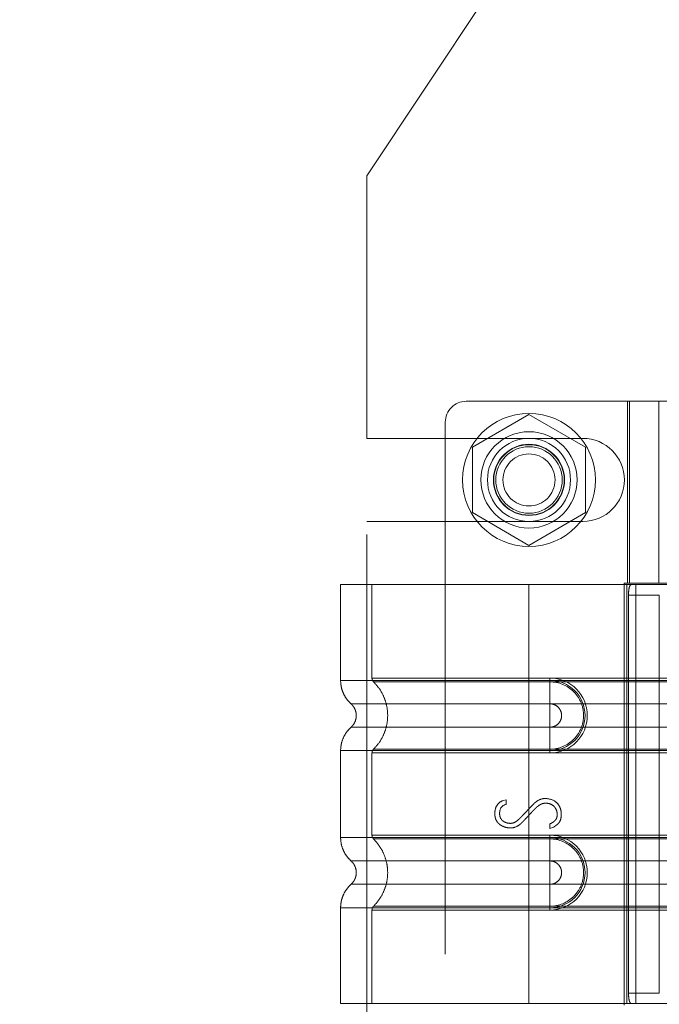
# Model space of a CAD drawing. Header units: inches. Extents: x 0.2 to 10.8, y 0.2 to 8.2.
# Tile 60 of 176: x 1.8 to 1.92, y 4.788 to 4.973. Entities that reach past the tile are written whole.
import ezdxf

# ---------------------------------------------------------------- set-up
doc = ezdxf.new("R2010")
doc.units = ezdxf.units.IN
doc.header["$MEASUREMENT"] = 0
doc.linetypes.add('HIDDEN', pattern=[0.075, 0.05, -0.025])
doc.layers.add('DIMENSIONS', color=140, linetype='Continuous')
doc.styles.add('SLDTEXTSTYLE0', font='TXT', dxfattribs={"width": 0.7})
doc.dimstyles.new('SLDDIMSTYLE1', dxfattribs={"dimtxt": 0.084961, "dimasz": 0.13, "dimexe": 0, "dimexo": 0.0625, "dimgap": 0.02124, "dimtad": 0, "dimtih": 1, "dimtoh": 1, "dimlfac": 20, "dimrnd": 1e-09, "dimzin": 12, "dimdsep": 46, "dimtxsty": 'SLDTEXTSTYLE0', "dimsah": 1, "dimcen": 0.09, "dimadec": 0, "dimazin": 3, "dimtfac": 1, "dimtmove": 0, "dimatfit": 0, "dimfxl": 0, "dimfrac": 2, "dimtolj": 1, "dimtzin": 12, "dimarcsym": 0})

# ---------------------------------------------------------------- blocks, each defined once
blk = doc.blocks.new('_D_9')
at = {"layer": 'DIMENSIONS'}
for p, q in [((0.88232, 4.66219), (0.88232, 4.91219)), ((1.88088, 4.66219), (0.75732, 4.66219)), ((0.72075, 4.50067), (0.69222, 4.50067)), ((0.69222, 4.50067), (0.69222, 4.36564)), ((1.04389, 4.50067), (1.07242, 4.50067)), ((1.07242, 4.50067), (1.07242, 4.36564)), ((0.69222, 4.36564), (0.72075, 4.36564)), ((1.07242, 4.36564), (1.04389, 4.36564)), ((1.81533, 4.32659), (0.75732, 4.32659)), ((0.88232, 4.32659), (0.88232, 4.07659))]:
    blk.add_line(p, q, dxfattribs=at)
for points in [[(0.88232, 4.66219), (0.90232, 4.79219), (0.86232, 4.79219)], [(0.88232, 4.32659), (0.86232, 4.19659), (0.90232, 4.19659)]]:
    blk.add_solid(points, dxfattribs=at)
at = {"layer": 'DIMENSIONS', "char_height": 0.083333, "attachment_point": 1, "style": 'SLDTEXTSTYLE0'}
for s, insert in [('6.71', (0.75609, 4.62711)), ('170.5', (0.72075, 4.47306))]:
    blk.add_mtext(s, dxfattribs=dict(at, insert=insert))
blk = doc.blocks.new('_D_10')
at = {"layer": 'DIMENSIONS'}
for p, q in [((1.86533, 4.99395), (1.86533, 5.47899)), ((1.95643, 5.16169), (1.95643, 5.47899)), ((1.86533, 5.35399), (1.61533, 5.35399)), ((1.95643, 5.35399), (2.17746, 5.35399)), ((2.29259, 5.35399), (2.26406, 5.35399)), ((2.26406, 5.35399), (2.26406, 5.21896)), ((2.54506, 5.35399), (2.57359, 5.35399)), ((2.57359, 5.35399), (2.57359, 5.21896)), ((2.26406, 5.21896), (2.29259, 5.21896)), ((2.57359, 5.21896), (2.54506, 5.21896))]:
    blk.add_line(p, q, dxfattribs=at)
for points in [[(1.86533, 5.35399), (1.73533, 5.37399), (1.73533, 5.33399)], [(1.95643, 5.35399), (2.08643, 5.33399), (2.08643, 5.37399)]]:
    blk.add_solid(points, dxfattribs=at)
at = {"layer": 'DIMENSIONS', "char_height": 0.083333, "attachment_point": 1, "style": 'SLDTEXTSTYLE0'}
for s, insert in [('1.82', (2.29259, 5.48043)), ('46.3', (2.29259, 5.32638))]:
    blk.add_mtext(s, dxfattribs=dict(at, insert=insert))

msp = doc.modelspace()

# ---------------------------------------------------------------- linework, layer by layer
at = {"color": 7, "linetype": 'HIDDEN', "lineweight": 18}
for p, q in [((1.8981011, 4.9932893), (1.8653261, 4.9439455)), ((1.8653261, 4.8946018), (1.8653261, 4.9439455)), ((1.9253537, 4.9015633), (1.8840151, 4.9015633)), ((1.9143301, 4.9015633), (1.9143301, 4.8674097)), ((1.9147057, 4.8674097), (1.9147057, 4.9015633)), ((1.9202356, 4.9015633), (1.9202356, 4.8674097)), ((1.8958261, 4.8990868), (1.8851761, 4.892938)), ((1.9064761, 4.892938), (1.8958261, 4.8990868)), ((1.8800781, 4.8976263), (1.8800781, 4.7578625)), ((1.8653261, 4.8946018), (1.9059511, 4.8946018)), ((1.8851761, 4.892938), (1.8851761, 4.8806405)), ((1.9064761, 4.8806405), (1.9064761, 4.892938)), ((1.8851761, 4.8806405), (1.8958261, 4.8744917)), ((1.8958261, 4.8744917), (1.9064761, 4.8806405)), ((1.8653261, 4.7765018), (1.8653261, 4.8789768)), ((1.8653261, 4.8789768), (1.9059511, 4.8789768)), ((1.9137214, 4.8674097), (1.9253537, 4.8674097)), ((1.9137214, 4.8674097), (1.9137214, 4.788079)), ((1.8958261, 4.8671145), (1.8603931, 4.8671145)), ((1.8603931, 4.8671145), (1.8603931, 4.8491104)), ((1.8662986, 4.8671145), (1.8662986, 4.8495368)), ((1.8958261, 4.8671145), (1.8958261, 4.8491104)), ((1.9142181, 4.8671145), (1.8958261, 4.8671145)), ((1.8958261, 4.8671145), (1.8958261, 4.8491104)), ((1.8958261, 4.8671145), (1.8958261, 4.8495368)), ((1.8958261, 4.8671145), (1.8958261, 4.8495368)), ((1.9142181, 4.8671145), (1.9142181, 4.7883743)), ((1.9159053, 4.8671145), (1.9142181, 4.8671145)), ((1.9142181, 4.8671145), (1.9142181, 4.7883743)), ((1.9159053, 4.8671145), (1.9159053, 4.7883743)), ((1.9363773, 4.8671145), (1.9159053, 4.8671145)), ((1.9145448, 4.865146), (1.9145448, 4.7903428)), ((1.9145448, 4.865146), (1.9203353, 4.865146)), ((1.9203353, 4.865146), (1.9203353, 4.7903428)), ((1.8958261, 4.8495368), (1.8997631, 4.8495368)), ((1.9686608, 4.8495368), (1.8958261, 4.8495368)), ((1.8958261, 4.8491104), (1.8997631, 4.8491104)), ((1.9686608, 4.8491104), (1.8958261, 4.8491104)), ((1.8958261, 4.8488345), (1.8997631, 4.8488345)), ((1.9686608, 4.8488345), (1.8958261, 4.8488345)), ((1.8997631, 4.8495368), (1.8997631, 4.8488345)), ((1.8997631, 4.8491104), (1.8997631, 4.8447055)), ((1.8958261, 4.8447055), (1.8997631, 4.8447055)), ((1.9686608, 4.8447055), (1.8958261, 4.8447055)), ((1.8997631, 4.8403108), (1.8958261, 4.8403108)), ((1.8958261, 4.8403108), (1.9686608, 4.8403108)), ((1.8997631, 4.8359059), (1.8997631, 4.8403108)), ((1.8603931, 4.8359059), (1.8603931, 4.8195829)), ((1.8997631, 4.8361818), (1.8958261, 4.8361818)), ((1.8958261, 4.8361818), (1.9686608, 4.8361818)), ((1.8958261, 4.8359059), (1.8958261, 4.8195829)), ((1.8958261, 4.8359059), (1.8958261, 4.8195829)), ((1.8997631, 4.8359059), (1.8958261, 4.8359059)), ((1.8958261, 4.8359059), (1.9686608, 4.8359059)), ((1.8997631, 4.8354795), (1.8997631, 4.8361818)), ((1.8662986, 4.8354795), (1.8662986, 4.8200093)), ((1.8958261, 4.8354795), (1.8958261, 4.8200093)), ((1.8958261, 4.8354795), (1.8958261, 4.8200093)), ((1.8997631, 4.8354795), (1.8958261, 4.8354795)), ((1.8958261, 4.8354795), (1.9686608, 4.8354795)), ((1.8909547, 4.8265252), (1.891512, 4.8266694)), ((1.891512, 4.8266694), (1.891512, 4.8257758)), ((1.8997557, 4.8212793), (1.8997557, 4.8221248)), ((1.9004474, 4.8215099), (1.8997557, 4.8212793)), ((1.8958261, 4.8200093), (1.8997631, 4.8200093)), ((1.9686608, 4.8200093), (1.8958261, 4.8200093)), ((1.8958261, 4.8195829), (1.8997631, 4.8195829)), ((1.9686608, 4.8195829), (1.8958261, 4.8195829)), ((1.8958261, 4.819307), (1.8997631, 4.819307)), ((1.9686608, 4.819307), (1.8958261, 4.819307)), ((1.8997631, 4.8200093), (1.8997631, 4.819307)), ((1.8997631, 4.8195829), (1.8997631, 4.8151779)), ((1.8958261, 4.8151779), (1.8997631, 4.8151779)), ((1.9686608, 4.8151779), (1.8958261, 4.8151779)), ((1.8997631, 4.8107833), (1.8958261, 4.8107833)), ((1.8958261, 4.8107833), (1.9686608, 4.8107833)), ((1.8997631, 4.8063783), (1.8997631, 4.8107833)), ((1.8603931, 4.8063783), (1.8603931, 4.7883743)), ((1.8997631, 4.8066542), (1.8958261, 4.8066542)), ((1.8958261, 4.8066542), (1.9686608, 4.8066542)), ((1.8958261, 4.8063783), (1.8958261, 4.7883743)), ((1.8997631, 4.8063783), (1.8958261, 4.8063783)), ((1.8958261, 4.8063783), (1.8958261, 4.7883743)), ((1.8958261, 4.8063783), (1.9686608, 4.8063783)), ((1.8997631, 4.8059519), (1.8997631, 4.8066542)), ((1.8662986, 4.8059519), (1.8662986, 4.7883743)), ((1.8958261, 4.8059519), (1.8958261, 4.7883743)), ((1.8958261, 4.8059519), (1.8958261, 4.7883743)), ((1.8997631, 4.8059519), (1.8958261, 4.8059519)), ((1.8958261, 4.8059519), (1.9686608, 4.8059519)), ((1.9203353, 4.7903428), (1.9145448, 4.7903428)), ((1.8958261, 4.7883743), (1.8603931, 4.7883743)), ((1.9142181, 4.7883743), (1.8958261, 4.7883743)), ((1.9159053, 4.7883743), (1.9142181, 4.7883743)), ((1.9363773, 4.7883743), (1.9159053, 4.7883743))]:
    msp.add_line(p, q, dxfattribs=at)
for centre, radius in [((1.8958261, 4.8867893), 0.0125), ((1.8958261, 4.8867995), 0.0090551), ((1.8958261, 4.8867893), 0.0078125), ((1.8958261, 4.8867995), 0.0066929), ((1.8958261, 4.8867893), 0.006625), ((1.8958261, 4.8867893), 0.00625), ((1.8958261, 4.8867893), 0.0048975)]:
    msp.add_circle(centre, radius, dxfattribs=at)
for centre, radius, start, end in [((1.8840151, 4.8976263), 0.003937, 90, 180), ((1.9059511, 4.8867893), 0.0078125, 270, 90), ((1.8997631, 4.8425082), 0.0070287, 270, 90), ((1.8997631, 4.8425082), 0.0066023, 270, 90), ((1.8997631, 4.8129806), 0.0070287, 270, 90), ((1.8997631, 4.8129806), 0.0066023, 270, 90)]:
    msp.add_arc(centre, radius, start, end, dxfattribs=at)
for points, knots in [([(1.9145448, 4.865146), (1.9145448, 4.8654067), (1.9145546, 4.8656627), (1.9145963, 4.8661405), (1.9146284, 4.8663593), (1.9147188, 4.8667224), (1.9147782, 4.8668686), (1.9149227, 4.8670634), (1.9150092, 4.8671145), (1.9151052, 4.8671145)], [0, 0, 0, 0, 0.25, 0.25, 0.5, 0.5, 0.75, 0.75, 1, 1, 1, 1]), ([(1.860393, 4.8491104), (1.8604182, 4.848698), (1.8604692, 4.8478642), (1.8608784, 4.8466672), (1.8615041, 4.8455681), (1.8620948, 4.844978), (1.8623868, 4.8446863)], [0, 0, 0, 0, 0.24733805, 0.50013361, 0.7528697, 1, 1, 1, 1]), ([(1.8958261, 4.8491104), (1.893507, 4.8491104), (1.891188, 4.8491104), (1.8866389, 4.8491104), (1.884409, 4.8491104), (1.8801239, 4.8491104), (1.8780688, 4.8491104), (1.8742123, 4.8491104), (1.872411, 4.8491104), (1.8691313, 4.8491104), (1.867653, 4.8491104), (1.8650762, 4.8491104), (1.8639777, 4.8491104), (1.8622028, 4.8491104), (1.8615263, 4.8491104), (1.8606215, 4.8491104), (1.8603931, 4.8491104), (1.8603931, 4.8491104), (1.8606215, 4.8491104), (1.8615263, 4.8491104), (1.8622028, 4.8491104), (1.8639777, 4.8491104), (1.8650762, 4.8491104), (1.867653, 4.8491104), (1.8691313, 4.8491104), (1.872411, 4.8491104), (1.8742123, 4.8491104), (1.8780688, 4.8491104), (1.8801239, 4.8491104), (1.884409, 4.8491104), (1.8866389, 4.8491104), (1.891188, 4.8491104), (1.893507, 4.8491104), (1.8958261, 4.8491104)], [0, 0, 0, 0, 0.0625, 0.0625, 0.125, 0.125, 0.1875, 0.1875, 0.25, 0.25, 0.3125, 0.3125, 0.375, 0.375, 0.4375, 0.4375, 0.5, 0.5, 0.5625, 0.5625, 0.625, 0.625, 0.6875, 0.6875, 0.75, 0.75, 0.8125, 0.8125, 0.875, 0.875, 0.9375, 0.9375, 1, 1, 1, 1]), ([(1.8958261, 4.8495368), (1.8913152, 4.8495368), (1.8835928, 4.8495368), (1.8740393, 4.8495368), (1.8678357, 4.8495368), (1.8655299, 4.8495368), (1.8678357, 4.8495368), (1.8740393, 4.8495368), (1.8835928, 4.8495368), (1.8913152, 4.8495368), (1.8958261, 4.8495368)], [4.71239975, 4.71239975, 4.71239975, 4.71239975, 5.17054869, 5.49779793, 5.89049701, 6.2831961, 6.67589519, 7.06859428, 7.39584352, 7.85399245, 7.85399245, 7.85399245, 7.85399245]), ([(1.8662986, 4.8495414), (1.8663018, 4.849476), (1.8663083, 4.849344), (1.8663706, 4.8491541), (1.8664624, 4.8489766), (1.8665521, 4.8488794), (1.8665965, 4.8488313)], [0, 0, 0, 0, 0.24752411, 0.50000002, 0.75247592, 1, 1, 1, 1]), ([(1.8665327, 4.8488935), (1.8669378, 4.8484568), (1.8677477, 4.8475837), (1.8685889, 4.8459942), (1.8691257, 4.8442895), (1.8693102, 4.8425082), (1.8691257, 4.8407268), (1.8685889, 4.8390221), (1.8677477, 4.8374326), (1.8669378, 4.8365595), (1.8665327, 4.8361228)], [0, 0, 0, 0, 0.125085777, 0.250126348, 0.375155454, 0.5, 0.624844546, 0.749873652, 0.874914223, 1, 1, 1, 1]), ([(1.8958261, 4.8488345), (1.8919988, 4.8488345), (1.8881751, 4.8488346), (1.881104, 4.8488346), (1.8778606, 4.8488346), (1.8724515, 4.8488346), (1.8702829, 4.8488347), (1.8673554, 4.8488347), (1.8665935, 4.8488347), (1.8665943, 4.8488347), (1.8673544, 4.8488348), (1.8702835, 4.8488348), (1.8724506, 4.8488348), (1.8778607, 4.8488348), (1.8811037, 4.8488348), (1.888175, 4.8488349), (1.8919983, 4.8488349), (1.8958261, 4.8488349)], [0, 0, 0, 0, 0.125, 0.125, 0.25, 0.25, 0.375, 0.375, 0.5, 0.5, 0.625, 0.625, 0.75, 0.75, 0.875, 0.875, 1, 1, 1, 1]), ([(1.8958261, 4.8491104), (1.8958261, 4.8482818), (1.8958261, 4.8474536), (1.8958261, 4.845941), (1.8958261, 4.8452574), (1.8958261, 4.8447055)], [0, 0, 0, 0, 0.5, 0.5, 1, 1, 1, 1]), ([(1.8958261, 4.8491104), (1.8958261, 4.8483067), (1.8958261, 4.8466216), (1.8958261, 4.8452385), (1.8958261, 4.844705)], [0.052118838, 0.052118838, 0.052118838, 0.052118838, 0.500001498, 0.948006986, 0.948006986, 0.948006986, 0.948006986]), ([(1.8958261, 4.8361818), (1.8958261, 4.8378207), (1.8958261, 4.8425082), (1.8958261, 4.8471956), (1.8958261, 4.8488345)], [0.027131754, 0.027131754, 0.027131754, 0.027131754, 0.5, 0.972868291, 0.972868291, 0.972868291, 0.972868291]), ([(1.8997631, 4.8488345), (1.901426, 4.8488512), (1.9038846, 4.8478014), (1.90576, 4.8449919), (1.9062543, 4.8425082), (1.90576, 4.8400244), (1.9038846, 4.8372149), (1.901426, 4.8361651), (1.8997631, 4.8361818)], [6.28318531, 6.28318531, 6.28318531, 6.28318531, 7.06858347, 7.46128255, 7.85398163, 8.24668072, 8.6393798, 9.42477796, 9.42477796, 9.42477796, 9.42477796]), ([(1.8623435, 4.8447247), (1.8624915, 4.8445772), (1.8627879, 4.8442818), (1.863099, 4.843731), (1.8632993, 4.8431348), (1.8633691, 4.8425082), (1.8632993, 4.8418815), (1.863099, 4.8412854), (1.8627879, 4.8407345), (1.8624915, 4.8404391), (1.8623435, 4.8402916)], [0, 0, 0, 0, 0.124832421, 0.249939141, 0.375105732, 0.5, 0.624894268, 0.750060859, 0.875167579, 1, 1, 1, 1]), ([(1.8958261, 4.844705), (1.8908639, 4.844705), (1.8822164, 4.844705), (1.8713428, 4.844705), (1.8641502, 4.844705), (1.8614733, 4.844705), (1.8641502, 4.844705), (1.8713428, 4.844705), (1.8822164, 4.844705), (1.8908639, 4.844705), (1.8958261, 4.844705)], [4.71241411, 4.71241411, 4.71241411, 4.71241411, 5.15721613, 5.48839216, 5.88580339, 6.28321463, 6.68062587, 7.0780371, 7.40921314, 7.85401516, 7.85401516, 7.85401516, 7.85401516]), ([(1.8997631, 4.8447055), (1.9000508, 4.8447055), (1.9003383, 4.8446483), (1.9008698, 4.8444282), (1.9011135, 4.8442653), (1.9015203, 4.8438585), (1.9016831, 4.8436148), (1.9019033, 4.8430833), (1.9019605, 4.8427958), (1.9019605, 4.8422205), (1.9019033, 4.841933), (1.9016831, 4.8414015), (1.9015203, 4.8411578), (1.9011135, 4.840751), (1.9008698, 4.8405882), (1.9003383, 4.840368), (1.9000508, 4.8403108), (1.8997631, 4.8403108)], [0, 0, 0, 0, 0.125, 0.125, 0.25, 0.25, 0.375, 0.375, 0.5, 0.5, 0.625, 0.625, 0.75, 0.75, 0.875, 0.875, 1, 1, 1, 1]), ([(1.8623868, 4.8403301), (1.8620948, 4.8400383), (1.8615041, 4.8394482), (1.8608784, 4.8383491), (1.8604692, 4.8371521), (1.8604182, 4.8363183), (1.860393, 4.8359059)], [0, 0, 0, 0, 0.24713031, 0.49986639, 0.75266195, 1, 1, 1, 1]), ([(1.8958261, 4.8403113), (1.8908639, 4.8403113), (1.8822164, 4.8403113), (1.8713428, 4.8403113), (1.8641502, 4.8403113), (1.8614733, 4.8403113), (1.8641502, 4.8403113), (1.8713428, 4.8403113), (1.8822164, 4.8403113), (1.8908639, 4.8403113), (1.8958261, 4.8403113)], [4.71236405, 4.71236405, 4.71236405, 4.71236405, 5.15716608, 5.48834211, 5.88575335, 6.2831646, 6.68057584, 7.07798708, 7.40916311, 7.85396503, 7.85396503, 7.85396503, 7.85396503]), ([(1.8958261, 4.8359059), (1.8958261, 4.8367096), (1.8958261, 4.8383947), (1.8958261, 4.8397778), (1.8958261, 4.8403113)], [0.052118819, 0.052118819, 0.052118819, 0.052118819, 0.500001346, 0.948007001, 0.948007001, 0.948007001, 0.948007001]), ([(1.8958261, 4.8359059), (1.8958261, 4.8367345), (1.8958261, 4.8375627), (1.8958261, 4.8390753), (1.8958261, 4.8397589), (1.8958261, 4.8403108)], [0, 0, 0, 0, 0.5, 0.5, 1, 1, 1, 1]), ([(1.8958261, 4.8359059), (1.893507, 4.8359059), (1.891188, 4.8359059), (1.8866389, 4.8359059), (1.884409, 4.8359059), (1.8801239, 4.8359059), (1.8780688, 4.8359059), (1.8742123, 4.8359059), (1.872411, 4.8359059), (1.8691313, 4.8359059), (1.867653, 4.8359059), (1.8650762, 4.8359059), (1.8639777, 4.8359059), (1.8622028, 4.8359059), (1.8615263, 4.8359059), (1.8606215, 4.8359059), (1.8603931, 4.8359059), (1.8603931, 4.8359059), (1.8606215, 4.8359059), (1.8615263, 4.8359059), (1.8622028, 4.8359059), (1.8639777, 4.8359059), (1.8650762, 4.8359059), (1.867653, 4.8359059), (1.8691313, 4.8359059), (1.872411, 4.8359059), (1.8742123, 4.8359059), (1.8780688, 4.8359059), (1.8801239, 4.8359059), (1.884409, 4.8359059), (1.8866389, 4.8359059), (1.891188, 4.8359059), (1.893507, 4.8359059), (1.8958261, 4.8359059)], [0, 0, 0, 0, 0.0625, 0.0625, 0.125, 0.125, 0.1875, 0.1875, 0.25, 0.25, 0.3125, 0.3125, 0.375, 0.375, 0.4375, 0.4375, 0.5, 0.5, 0.5625, 0.5625, 0.625, 0.625, 0.6875, 0.6875, 0.75, 0.75, 0.8125, 0.8125, 0.875, 0.875, 0.9375, 0.9375, 1, 1, 1, 1]), ([(1.8665965, 4.836185), (1.8665521, 4.8361369), (1.8664624, 4.8360398), (1.8663706, 4.8358622), (1.8663083, 4.8356723), (1.8663018, 4.8355403), (1.8662986, 4.8354749)], [0, 0, 0, 0, 0.24752409, 0.49999999, 0.7524759, 1, 1, 1, 1]), ([(1.8958261, 4.8361814), (1.8919983, 4.8361814), (1.888175, 4.8361814), (1.8811037, 4.8361815), (1.8778607, 4.8361815), (1.8724506, 4.8361815), (1.8702835, 4.8361815), (1.8673544, 4.8361816), (1.8665943, 4.8361816), (1.8665935, 4.8361816), (1.8673554, 4.8361816), (1.8702829, 4.8361817), (1.8724515, 4.8361817), (1.8778606, 4.8361817), (1.881104, 4.8361817), (1.8881751, 4.8361817), (1.8919988, 4.8361818), (1.8958261, 4.8361818)], [0, 0, 0, 0, 0.125, 0.125, 0.25, 0.25, 0.375, 0.375, 0.5, 0.5, 0.625, 0.625, 0.75, 0.75, 0.875, 0.875, 1, 1, 1, 1]), ([(1.8958261, 4.8354795), (1.8913152, 4.8354795), (1.8835928, 4.8354795), (1.8740393, 4.8354795), (1.8678357, 4.8354795), (1.8655299, 4.8354795), (1.8678357, 4.8354795), (1.8740393, 4.8354795), (1.8835928, 4.8354795), (1.8913152, 4.8354795), (1.8958261, 4.8354795)], [4.71239001, 4.71239001, 4.71239001, 4.71239001, 5.17053895, 5.49778819, 5.89048727, 6.28318636, 6.67588545, 7.06858454, 7.39583378, 7.85398272, 7.85398272, 7.85398272, 7.85398272]), ([(1.891512, 4.8257758), (1.8909508, 4.8256823), (1.8904925, 4.8252922), (1.8903104, 4.8244536), (1.8902824, 4.8237529), (1.8904381, 4.8231782), (1.8908843, 4.8227027), (1.8912175, 4.8224858), (1.8916907, 4.8223006), (1.8923721, 4.8221962), (1.8930319, 4.8223302), (1.8936448, 4.8227518), (1.8940293, 4.8230872), (1.8944191, 4.8234955), (1.8945639, 4.8236536), (1.8949334, 4.8240454), (1.8954013, 4.8245402), (1.8960051, 4.825164), (1.8964572, 4.8256614), (1.8969647, 4.8261463), (1.8976864, 4.8266957), (1.8982967, 4.8269096), (1.8987852, 4.8269096)], [0, 0, 0, 0, 0.125, 0.15625, 0.1875, 0.25, 0.28125, 0.3125, 0.375, 0.4375, 0.5, 0.53125, 0.5625, 0.578125, 0.59375, 0.625, 0.6875, 0.75, 0.8125, 0.84375, 0.875, 1, 1, 1, 1]), ([(1.8987852, 4.8269096), (1.8995381, 4.8269096), (1.9004852, 4.8266597), (1.9014198, 4.825772), (1.9018184, 4.8249341), (1.9019484, 4.8238393), (1.9018042, 4.8229706), (1.901583, 4.8225213), (1.9013932, 4.8222637), (1.9012978, 4.8221695), (1.9010049, 4.8219141), (1.9006569, 4.8216584), (1.9004474, 4.8215099)], [0, 0, 0, 0, 0.25, 0.375, 0.5, 0.625, 0.75, 0.8125, 0.84375, 0.875, 0.9375, 1, 1, 1, 1]), ([(1.8997557, 4.8221248), (1.9000553, 4.8222838), (1.9004154, 4.8225031), (1.9006298, 4.8226544), (1.9009216, 4.8229641), (1.9011292, 4.823444), (1.9011439, 4.824221), (1.9009641, 4.8248749), (1.9003884, 4.8256485), (1.8996299, 4.8260153), (1.8985815, 4.8260961), (1.8978116, 4.8256991), (1.8973495, 4.8253485), (1.8970627, 4.8250889), (1.8968081, 4.8248261), (1.896676, 4.8246859), (1.8963883, 4.8243826), (1.8960091, 4.823979), (1.895539, 4.8234774), (1.8951602, 4.8230721), (1.8948749, 4.8227689), (1.8947421, 4.8226258), (1.8944833, 4.8223578), (1.8942056, 4.822107), (1.8935117, 4.8215725), (1.8924753, 4.8212843), (1.891444, 4.8214675), (1.8907548, 4.8217428), (1.8903455, 4.821986), (1.8898046, 4.8225164), (1.889512, 4.8231066), (1.8893741, 4.8238286), (1.8894286, 4.8248887), (1.8898266, 4.8258603), (1.8905177, 4.8263553), (1.8909547, 4.8265252)], [0, 0, 0, 0, 0.03125, 0.046875, 0.0625, 0.09375, 0.125, 0.15625, 0.1875, 0.25, 0.3125, 0.34375, 0.359375, 0.375, 0.3828125, 0.390625, 0.40625, 0.4375, 0.46875, 0.5, 0.515625, 0.5234375, 0.53125, 0.546875, 0.5625, 0.625, 0.6875, 0.71875, 0.75, 0.78125, 0.8125, 0.84375, 0.875, 0.9375, 1, 1, 1, 1]), ([(1.860393, 4.8195829), (1.8604182, 4.8191705), (1.8604692, 4.8183366), (1.8608784, 4.8171396), (1.8615041, 4.8160406), (1.8620948, 4.8154505), (1.8623868, 4.8151587)], [0, 0, 0, 0, 0.24733805, 0.50013361, 0.7528697, 1, 1, 1, 1]), ([(1.8958261, 4.8195829), (1.893507, 4.8195829), (1.891188, 4.8195829), (1.8866389, 4.8195829), (1.884409, 4.8195829), (1.8801239, 4.8195829), (1.8780688, 4.8195829), (1.8742123, 4.8195829), (1.872411, 4.8195829), (1.8691313, 4.8195829), (1.867653, 4.8195829), (1.8650762, 4.8195829), (1.8639777, 4.8195829), (1.8622028, 4.8195829), (1.8615263, 4.8195829), (1.8606215, 4.8195829), (1.8603931, 4.8195829), (1.8603931, 4.8195829), (1.8606215, 4.8195829), (1.8615263, 4.8195829), (1.8622028, 4.8195829), (1.8639777, 4.8195829), (1.8650762, 4.8195829), (1.867653, 4.8195829), (1.8691313, 4.8195829), (1.872411, 4.8195829), (1.8742123, 4.8195829), (1.8780688, 4.8195829), (1.8801239, 4.8195829), (1.884409, 4.8195829), (1.8866389, 4.8195829), (1.891188, 4.8195829), (1.893507, 4.8195829), (1.8958261, 4.8195829)], [0, 0, 0, 0, 0.0625, 0.0625, 0.125, 0.125, 0.1875, 0.1875, 0.25, 0.25, 0.3125, 0.3125, 0.375, 0.375, 0.4375, 0.4375, 0.5, 0.5, 0.5625, 0.5625, 0.625, 0.625, 0.6875, 0.6875, 0.75, 0.75, 0.8125, 0.8125, 0.875, 0.875, 0.9375, 0.9375, 1, 1, 1, 1]), ([(1.8958261, 4.8200093), (1.8914742, 4.8200093), (1.8838894, 4.8200093), (1.8743284, 4.8200093), (1.8679656, 4.8200093), (1.8655219, 4.8200093), (1.8677458, 4.8200093), (1.8739329, 4.8200093), (1.8835196, 4.8200093), (1.8912881, 4.8200093), (1.8958261, 4.8200093)], [4.71239469, 4.71239469, 4.71239469, 4.71239469, 5.154448, 5.48366074, 5.87871603, 6.27377131, 6.6688266, 7.06388188, 7.39309462, 7.85399245, 7.85399245, 7.85399245, 7.85399245]), ([(1.8662986, 4.8200138), (1.8663018, 4.8199485), (1.8663083, 4.8198164), (1.8663706, 4.8196265), (1.8664624, 4.819449), (1.8665521, 4.8193519), (1.8665965, 4.8193038)], [0, 0, 0, 0, 0.24752414, 0.50000006, 0.75247595, 1, 1, 1, 1]), ([(1.8665327, 4.8193659), (1.8669352, 4.8189277), (1.8677406, 4.8180508), (1.8685827, 4.8164629), (1.8691236, 4.8147602), (1.8693112, 4.8129806), (1.8691236, 4.811201), (1.8685827, 4.8094983), (1.8677406, 4.8079104), (1.8669352, 4.8070335), (1.8665327, 4.8065953)], [0, 0, 0, 0, 0.12505483, 0.25020853, 0.37526383, 0.5, 0.62473617, 0.74979147, 0.87494517, 1, 1, 1, 1]), ([(1.8958261, 4.819307), (1.8946081, 4.819307), (1.8933132, 4.819307), (1.8905781, 4.819307), (1.8891376, 4.819307), (1.8861442, 4.819307), (1.8845909, 4.819307), (1.8814416, 4.819307), (1.8798455, 4.819307), (1.8767273, 4.819307), (1.8752057, 4.819307), (1.8723971, 4.819307), (1.8711114, 4.819307), (1.8689535, 4.819307), (1.8680832, 4.819307), (1.8669023, 4.819307), (1.8665933, 4.819307), (1.8665933, 4.819307), (1.8669023, 4.819307), (1.8680832, 4.819307), (1.8689535, 4.819307), (1.8711114, 4.819307), (1.8723971, 4.819307), (1.8752057, 4.819307), (1.8767273, 4.819307), (1.8798455, 4.819307), (1.8814416, 4.819307), (1.8845908, 4.819307), (1.8861442, 4.819307), (1.8891376, 4.819307), (1.8905781, 4.819307), (1.8933132, 4.819307), (1.8946081, 4.819307), (1.8958261, 4.819307)], [0, 0, 0, 0, 0.0625, 0.0625, 0.125, 0.125, 0.1875, 0.1875, 0.25, 0.25, 0.3125, 0.3125, 0.375, 0.375, 0.4375, 0.4375, 0.5, 0.5, 0.5625, 0.5625, 0.625, 0.625, 0.6875, 0.6875, 0.75, 0.75, 0.8125, 0.8125, 0.875, 0.875, 0.9375, 0.9375, 1, 1, 1, 1]), ([(1.8958261, 4.8195829), (1.8958261, 4.8187542), (1.8958261, 4.817926), (1.8958261, 4.8164134), (1.8958261, 4.8157298), (1.8958261, 4.8151779)], [0, 0, 0, 0, 0.5, 0.5, 1, 1, 1, 1]), ([(1.8958261, 4.8195829), (1.8958261, 4.8187791), (1.8958261, 4.817094), (1.8958261, 4.8157109), (1.8958261, 4.8151774)], [0.052118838, 0.052118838, 0.052118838, 0.052118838, 0.500001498, 0.948006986, 0.948006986, 0.948006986, 0.948006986]), ([(1.8997631, 4.819307), (1.901426, 4.8193236), (1.9038846, 4.8182739), (1.90576, 4.8154644), (1.9062543, 4.8129806), (1.90576, 4.8104968), (1.9038846, 4.8076873), (1.901426, 4.8066376), (1.8997631, 4.8066542)], [6.28318531, 6.28318531, 6.28318531, 6.28318531, 7.06858347, 7.46128255, 7.85398163, 8.24668072, 8.6393798, 9.42477796, 9.42477796, 9.42477796, 9.42477796]), ([(1.8623435, 4.8151971), (1.8624915, 4.8150496), (1.8627879, 4.8147543), (1.863099, 4.8142034), (1.8632993, 4.8136072), (1.8633691, 4.8129806), (1.8632993, 4.8123539), (1.863099, 4.8117578), (1.8627879, 4.8112069), (1.8624915, 4.8109116), (1.8623435, 4.810764)], [0, 0, 0, 0, 0.12483242, 0.24993914, 0.37510573, 0.5, 0.62489427, 0.75006086, 0.87516758, 1, 1, 1, 1]), ([(1.8958261, 4.8151774), (1.8908639, 4.8151774), (1.8822164, 4.8151774), (1.8713428, 4.8151774), (1.8641502, 4.8151774), (1.8614733, 4.8151774), (1.8641502, 4.8151774), (1.8713428, 4.8151774), (1.8822164, 4.8151774), (1.8908639, 4.8151774), (1.8958261, 4.8151774)], [4.71241411, 4.71241411, 4.71241411, 4.71241411, 5.15721613, 5.48839216, 5.88580339, 6.28321463, 6.68062587, 7.0780371, 7.40921314, 7.85401516, 7.85401516, 7.85401516, 7.85401516]), ([(1.8997631, 4.8151779), (1.9000508, 4.8151779), (1.9003383, 4.8151207), (1.9008698, 4.8149006), (1.9011135, 4.8147377), (1.9015203, 4.814331), (1.9016831, 4.8140872), (1.9019033, 4.8135557), (1.9019605, 4.8132682), (1.9019605, 4.812693), (1.9019033, 4.8124054), (1.9016831, 4.811874), (1.9015203, 4.8116302), (1.9011135, 4.8112235), (1.9008698, 4.8110606), (1.9003383, 4.8108405), (1.9000508, 4.8107833), (1.8997631, 4.8107833)], [0, 0, 0, 0, 0.125, 0.125, 0.25, 0.25, 0.375, 0.375, 0.5, 0.5, 0.625, 0.625, 0.75, 0.75, 0.875, 0.875, 1, 1, 1, 1]), ([(1.8623868, 4.8108025), (1.8620948, 4.8105107), (1.8615041, 4.8099206), (1.8608784, 4.8088216), (1.8604692, 4.8076246), (1.8604182, 4.8067907), (1.860393, 4.8063783)], [0, 0, 0, 0, 0.247130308, 0.499866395, 0.752661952, 1, 1, 1, 1]), ([(1.8958261, 4.8107838), (1.8908639, 4.8107838), (1.8822164, 4.8107838), (1.8713428, 4.8107838), (1.8641502, 4.8107838), (1.8614733, 4.8107838), (1.8641502, 4.8107838), (1.8713428, 4.8107838), (1.8822164, 4.8107838), (1.8908639, 4.8107838), (1.8958261, 4.8107838)], [4.71236405, 4.71236405, 4.71236405, 4.71236405, 5.15716608, 5.48834211, 5.88575335, 6.2831646, 6.68057584, 7.07798708, 7.40916311, 7.85396514, 7.85396514, 7.85396514, 7.85396514]), ([(1.8958261, 4.8063783), (1.8958261, 4.807182), (1.8958261, 4.8088672), (1.8958261, 4.8102503), (1.8958261, 4.8107838)], [0.052118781, 0.052118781, 0.052118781, 0.052118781, 0.500001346, 0.948006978, 0.948006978, 0.948006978, 0.948006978]), ([(1.8958261, 4.8063783), (1.8958261, 4.807207), (1.8958261, 4.8080352), (1.8958261, 4.8095477), (1.8958261, 4.8102313), (1.8958261, 4.8107833)], [0, 0, 0, 0, 0.5, 0.5, 1, 1, 1, 1]), ([(1.8958261, 4.8063783), (1.893507, 4.8063783), (1.891188, 4.8063783), (1.8866389, 4.8063783), (1.884409, 4.8063783), (1.8801239, 4.8063783), (1.8780688, 4.8063783), (1.8742123, 4.8063783), (1.872411, 4.8063783), (1.8691313, 4.8063783), (1.867653, 4.8063783), (1.8650762, 4.8063783), (1.8639777, 4.8063783), (1.8622028, 4.8063783), (1.8615263, 4.8063783), (1.8606215, 4.8063783), (1.8603931, 4.8063783), (1.8603931, 4.8063783), (1.8606215, 4.8063783), (1.8615263, 4.8063783), (1.8622028, 4.8063783), (1.8639777, 4.8063783), (1.8650762, 4.8063783), (1.867653, 4.8063783), (1.8691313, 4.8063783), (1.872411, 4.8063783), (1.8742123, 4.8063783), (1.8780688, 4.8063783), (1.8801239, 4.8063783), (1.884409, 4.8063783), (1.8866389, 4.8063783), (1.891188, 4.8063783), (1.893507, 4.8063783), (1.8958261, 4.8063783)], [0, 0, 0, 0, 0.0625, 0.0625, 0.125, 0.125, 0.1875, 0.1875, 0.25, 0.25, 0.3125, 0.3125, 0.375, 0.375, 0.4375, 0.4375, 0.5, 0.5, 0.5625, 0.5625, 0.625, 0.625, 0.6875, 0.6875, 0.75, 0.75, 0.8125, 0.8125, 0.875, 0.875, 0.9375, 0.9375, 1, 1, 1, 1]), ([(1.8665965, 4.8066574), (1.8665521, 4.8066093), (1.8664624, 4.8065122), (1.8663706, 4.8063347), (1.8663083, 4.8061448), (1.8663018, 4.8060127), (1.8662986, 4.8059474)], [0, 0, 0, 0, 0.247524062, 0.499999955, 0.752475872, 1, 1, 1, 1]), ([(1.8958261, 4.8066542), (1.8946081, 4.8066542), (1.8933132, 4.8066542), (1.8905781, 4.8066542), (1.8891376, 4.8066542), (1.8861442, 4.8066542), (1.8845908, 4.8066542), (1.8814416, 4.8066542), (1.8798455, 4.8066542), (1.8767273, 4.8066542), (1.8752057, 4.8066542), (1.8723971, 4.8066542), (1.8711114, 4.8066542), (1.8689535, 4.8066542), (1.8680832, 4.8066542), (1.8669023, 4.8066542), (1.8665933, 4.8066542), (1.8665933, 4.8066542), (1.8669023, 4.8066542), (1.8680832, 4.8066542), (1.8689535, 4.8066542), (1.8711114, 4.8066542), (1.8723971, 4.8066542), (1.8752057, 4.8066542), (1.8767273, 4.8066542), (1.8798455, 4.8066542), (1.8814416, 4.8066542), (1.8845909, 4.8066542), (1.8861442, 4.8066542), (1.8891376, 4.8066542), (1.8905781, 4.8066542), (1.8933132, 4.8066542), (1.8946081, 4.8066542), (1.8958261, 4.8066542)], [0, 0, 0, 0, 0.0625, 0.0625, 0.125, 0.125, 0.1875, 0.1875, 0.25, 0.25, 0.3125, 0.3125, 0.375, 0.375, 0.4375, 0.4375, 0.5, 0.5, 0.5625, 0.5625, 0.625, 0.625, 0.6875, 0.6875, 0.75, 0.75, 0.8125, 0.8125, 0.875, 0.875, 0.9375, 0.9375, 1, 1, 1, 1]), ([(1.8958261, 4.8059519), (1.8912881, 4.8059519), (1.8835196, 4.8059519), (1.8739329, 4.8059519), (1.8677458, 4.8059519), (1.8655219, 4.8059519), (1.8679656, 4.8059519), (1.8743284, 4.8059519), (1.8838894, 4.8059519), (1.8914742, 4.8059519), (1.8958261, 4.8059519)], [4.71239001, 4.71239001, 4.71239001, 4.71239001, 5.17328784, 5.50250058, 5.89755587, 6.29261115, 6.68766644, 7.08272172, 7.41193446, 7.85398778, 7.85398778, 7.85398778, 7.85398778]), ([(1.9151052, 4.7883743), (1.9150092, 4.7883743), (1.9149237, 4.7884243), (1.9147782, 4.7886199), (1.9147191, 4.7887655), (1.9146286, 4.7891283), (1.9145964, 4.7893482), (1.9145548, 4.7898229), (1.9145448, 4.790082), (1.9145448, 4.7903428)], [0, 0, 0, 0, 0.25, 0.25, 0.5, 0.5, 0.75, 0.75, 1, 1, 1, 1])]:
    msp.add_open_spline(points, degree=3, knots=knots, dxfattribs=at)
for points in [[(1.8958261, 4.8495368), (1.8958261, 4.8492762), (1.8958261, 4.8490172), (1.8958261, 4.8488345)], [(1.8958261, 4.8495368), (1.8958261, 4.8492823), (1.8958261, 4.8490104), (1.8958261, 4.8488345)], [(1.8958261, 4.8361818), (1.8958261, 4.8378273), (1.8958261, 4.8425082), (1.8958261, 4.847189), (1.8958261, 4.8488345)], [(1.8997631, 4.8425082), (1.8997631, 4.8436835), (1.8997631, 4.8460291), (1.8997631, 4.8480116), (1.8997631, 4.8488345)], [(1.8958261, 4.8425082), (1.8958261, 4.8433322), (1.8958261, 4.8441563), (1.8958261, 4.8447055)], [(1.8958261, 4.8425082), (1.8958261, 4.8433323), (1.8958261, 4.8441564), (1.8958261, 4.8447051)], [(1.8997631, 4.8425082), (1.8997631, 4.8433322), (1.8997631, 4.8441563), (1.8997631, 4.8447055)], [(1.8958261, 4.8403108), (1.8958261, 4.84086), (1.8958261, 4.8416841), (1.8958261, 4.8425082)], [(1.8958261, 4.8403112), (1.8958261, 4.8408599), (1.8958261, 4.841684), (1.8958261, 4.8425082)], [(1.8997631, 4.8403108), (1.8997631, 4.84086), (1.8997631, 4.8416841), (1.8997631, 4.8425082)], [(1.8997631, 4.8361818), (1.8997631, 4.8370047), (1.8997631, 4.8389872), (1.8997631, 4.8413328), (1.8997631, 4.8425082)], [(1.8958261, 4.8354795), (1.8958261, 4.8357341), (1.8958261, 4.8360059), (1.8958261, 4.8361818)], [(1.8958261, 4.8354795), (1.8958261, 4.8357402), (1.8958261, 4.8359992), (1.8958261, 4.8361818)], [(1.8958261, 4.8200093), (1.8958261, 4.8197486), (1.8958261, 4.8194896), (1.8958261, 4.819307)], [(1.8958261, 4.8200093), (1.8958261, 4.8197547), (1.8958261, 4.8194828), (1.8958261, 4.8193069)], [(1.8958261, 4.819307), (1.8958261, 4.8176615), (1.8958261, 4.8129806), (1.8958261, 4.8082997), (1.8958261, 4.8066542)], [(1.8958261, 4.819307), (1.8958261, 4.817661), (1.8958261, 4.8129806), (1.8958261, 4.8083002), (1.8958261, 4.8066542)], [(1.8997631, 4.8129806), (1.8997631, 4.8141559), (1.8997631, 4.8165016), (1.8997631, 4.818484), (1.8997631, 4.819307)], [(1.8958261, 4.8151779), (1.8958261, 4.8146287), (1.8958261, 4.8138047), (1.8958261, 4.8129806)], [(1.8958261, 4.8151775), (1.8958261, 4.8146289), (1.8958261, 4.8138047), (1.8958261, 4.8129806)], [(1.8997631, 4.8129806), (1.8997631, 4.8138047), (1.8997631, 4.8146287), (1.8997631, 4.8151779)], [(1.8958261, 4.8129806), (1.8958261, 4.8121565), (1.8958261, 4.8113323), (1.8958261, 4.8107837)], [(1.8958261, 4.8129806), (1.8958261, 4.8121565), (1.8958261, 4.8113325), (1.8958261, 4.8107833)], [(1.8997631, 4.8107833), (1.8997631, 4.8113325), (1.8997631, 4.8121565), (1.8997631, 4.8129806)], [(1.8997631, 4.8066542), (1.8997631, 4.8074771), (1.8997631, 4.8094596), (1.8997631, 4.8118053), (1.8997631, 4.8129806)], [(1.8958261, 4.8059519), (1.8958261, 4.8062067), (1.8958261, 4.8064787), (1.8958261, 4.8066547)], [(1.8958261, 4.8059519), (1.8958261, 4.8062126), (1.8958261, 4.8064716), (1.8958261, 4.8066542)]]:
    msp.add_open_spline(points, degree=3, dxfattribs=at)

# ---------------------------------------------------------------- dimensions: what is measured, and where the dimension line sits
at = {"layer": 'DIMENSIONS'}
dim = msp.add_linear_dim(base=(1.9564261, 5.353986), p1=(1.8653261, 4.9439455), p2=(1.9564261, 5.1116893), dimstyle='SLDDIMSTYLE1', dxfattribs=at)
dim.commit()
dim.dimension.update_dxf_attribs({"geometry": '_D_10', "text_midpoint": (2.4188271, 5.353986), "dimtype": 160})
dim = msp.add_linear_dim(base=(0.8823201, 4.6621893), p1=(1.8653261, 4.3265893), p2=(1.9308761, 4.6621893), angle=90, dimstyle='SLDDIMSTYLE1', dxfattribs=at)
dim.commit()
dim.dimension.update_dxf_attribs({"geometry": '_D_9', "text_midpoint": (0.8823201, 4.5006705), "dimtype": 160})

doc.saveas('drawing.dxf')
